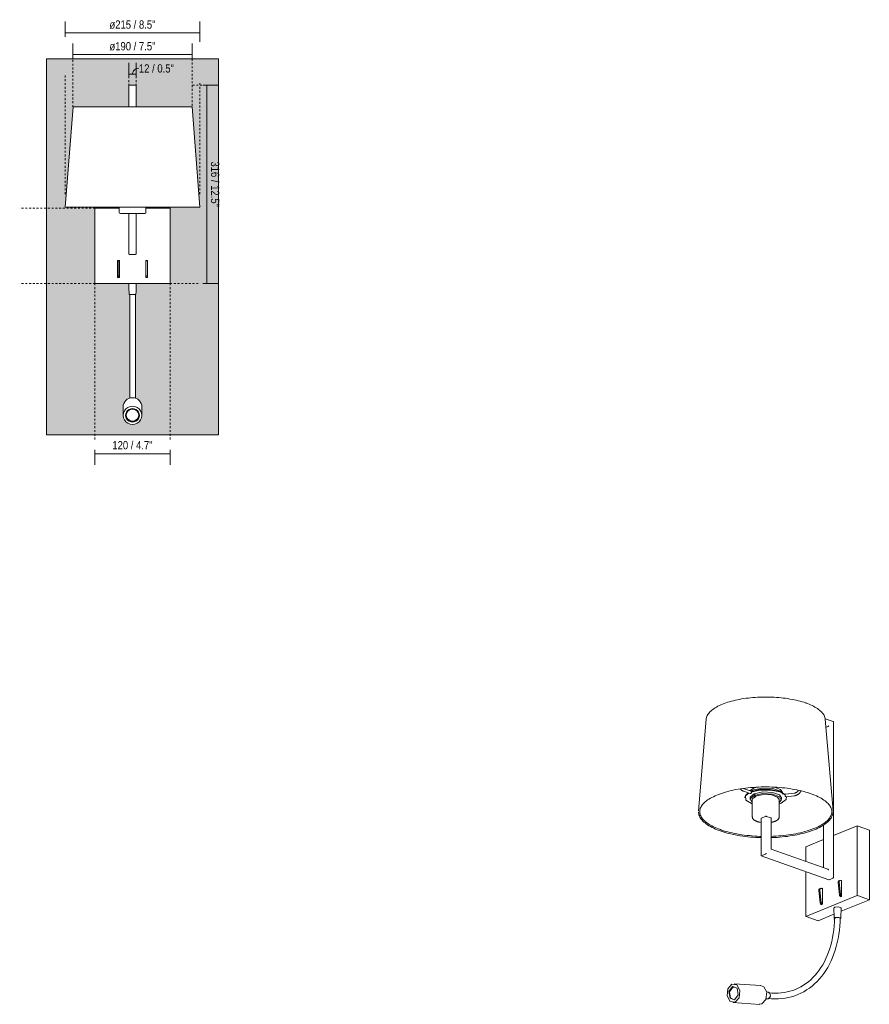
# Model space of a CAD drawing. Header units: millimetres. Extents: x -6760 to -4303, y -908 to 6739.
# Tile 1 of 3: x -6760 to -5403, y -908 to 662. Entities that reach past the tile are written whole.
import ezdxf

# ---------------------------------------------------------------- set-up
doc = ezdxf.new("R2010")
doc.units = ezdxf.units.MM
doc.linetypes.add('Dash', pattern=[6, 3, -3])
doc.layers.add('A-ANNO-DIMS', color=7, linetype='Dash', lineweight=9, true_color=0xd2d2d2)
for name, color, linetype, lineweight in [('A-ANNO-DIMS-6', 7, 'Continuous', 9), ('A-WALL', 7, 'Continuous', 9), ('E-LITE-EQPM', 7, 'Continuous', 20)]:
    doc.layers.add(name, color=color, linetype=linetype, lineweight=lineweight)
doc.styles.add('Arial Narrow', font='ARIALN.TTF', dxfattribs={"height": 13.2})
doc.dimstyles.new('FARO_-_2_2mm_Arial_Narrow_mm_Inch_Left', dxfattribs={"dimscale": 304.8, "dimtxt": 13.509289, "dimasz": 0, "dimexe": 0.059055, "dimexo": 0.0625, "dimgap": 0.009843, "dimtad": 1, "dimdec": 0, "dimzin": 0, "dimdsep": 46, "dimtxsty": 'Arial Narrow', "dimblk1": 'NONE', "dimblk2": 'NONE', "dimsah": 1, "dimcen": 0.09, "dimadec": 0, "dimazin": 0, "dimtfac": 1, "dimtdec": 4, "dimtix": 1, "dimtmove": 0, "dimatfit": 3, "dimfxl": 0.019685, "dimfxlon": 1, "dimtvp": 1, "dimtolj": 1, "dimtzin": 0, "dimarcsym": 2})
doc.dimstyles.new('FARO_-_2_2mm_Arial_Narrow_mm_Inch_Left_1', dxfattribs={"dimscale": 304.8, "dimtxt": 13.509289, "dimasz": 0, "dimexe": 0.059055, "dimexo": 0.0625, "dimgap": 0.009843, "dimtad": 1, "dimdec": 0, "dimzin": 0, "dimdsep": 46, "dimtxsty": 'Arial Narrow', "dimblk1": 'NONE', "dimblk2": 'NONE', "dimsah": 1, "dimcen": 0.09, "dimadec": 0, "dimazin": 0, "dimtfac": 1, "dimtdec": 4, "dimtix": 1, "dimtmove": 1, "dimatfit": 3, "dimfxl": 0.019685, "dimfxlon": 1, "dimtvp": 1, "dimtolj": 1, "dimtzin": 0, "dimarcsym": 2})
doc.dimstyles.new('FARO_-_2_2mm_Arial_Narrow_mm_Inch_Right', dxfattribs={"dimscale": 304.8, "dimtxt": 13.509289, "dimasz": 0, "dimexe": 0.059055, "dimexo": 0.0625, "dimgap": 0.009843, "dimtad": 1, "dimdec": 0, "dimzin": 0, "dimdsep": 46, "dimtxsty": 'Arial Narrow', "dimblk1": 'NONE', "dimblk2": 'NONE', "dimsah": 1, "dimcen": 0.09, "dimadec": 0, "dimazin": 0, "dimtfac": 1, "dimtdec": 4, "dimtix": 1, "dimtmove": 0, "dimatfit": 3, "dimfxl": 0.019685, "dimfxlon": 1, "dimtvp": 1, "dimtolj": 1, "dimtzin": 0, "dimarcsym": 2})

# ---------------------------------------------------------------- blocks, each defined once
blk = doc.blocks.new('20172-01 - 20172-01 FRAME Matt nickel_white wall lamp with LED reader-578891-Alzado_PDF')
at = {"layer": 'E-LITE-EQPM'}
for p, q in [((-6585.5, 556.9), (-6585.5, 523.2)), ((-6574.7, 558.1), (-6584.3, 558.1)), ((-6573.5, 523.2), (-6573.5, 556.9)), ((-6673.6, 523.2), (-6673.6, 523.2)), ((-6535, 523.2), (-6535.1, 523.2)), ((-6501.4, 523.2), (-6501.4, 523.2)), ((-6487.3, 523.2), (-6487.3, 523.2)), ((-6485.4, 523.2), (-6485.4, 523.2)), ((-6600.9, 361.8), (-6639.5, 361.8)), ((-6639.5, 361.8), (-6639.5, 241.8)), ((-6600.9, 363.1), (-6600.9, 355.2)), ((-6558.1, 355.2), (-6558.1, 363.1)), ((-6519.5, 361.8), (-6558.1, 361.8)), ((-6519.5, 241.8), (-6519.5, 361.8)), ((-6585.5, 353.2), (-6585.5, 289.3)), ((-6573.5, 289.3), (-6573.5, 353.2)), ((-6574.7, 288.1), (-6584.3, 288.1)), ((-6603.5, 278.5), (-6600.5, 278.5)), ((-6603.5, 251), (-6603.5, 278.5)), ((-6600.8, 278), (-6603.2, 278)), ((-6603.2, 274.2), (-6603.2, 278)), ((-6603.2, 253.7), (-6603.2, 274.2)), ((-6600.8, 278), (-6600.8, 274.2)), ((-6600.8, 274.2), (-6600.8, 253.7)), ((-6600.5, 278.5), (-6600.5, 251)), ((-6558.5, 278.5), (-6555.5, 278.5)), ((-6558.5, 251), (-6558.5, 278.5)), ((-6555.8, 278), (-6558.2, 278)), ((-6558.2, 274.2), (-6558.2, 278)), ((-6558.2, 253.7), (-6558.2, 274.2)), ((-6555.8, 278), (-6555.8, 274.2)), ((-6555.8, 274.2), (-6555.8, 253.7)), ((-6555.5, 278.5), (-6555.5, 251)), ((-6603.5, 264.5), (-6603.2, 264.5)), ((-6603.2, 251.5), (-6603.2, 253.7)), ((-6600.8, 253.7), (-6603.2, 253.7)), ((-6603.2, 251.5), (-6600.8, 251.5)), ((-6600.8, 264.5), (-6600.5, 264.5)), ((-6600.8, 253.7), (-6600.8, 251.5)), ((-6558.5, 264.5), (-6558.2, 264.5)), ((-6558.2, 251.5), (-6558.2, 253.7)), ((-6555.8, 253.7), (-6558.2, 253.7)), ((-6558.2, 251.5), (-6555.8, 251.5)), ((-6555.8, 264.5), (-6555.5, 264.5)), ((-6555.8, 253.7), (-6555.8, 251.5)), ((-6639.5, 241.8), (-6519.5, 241.8)), ((-6600.5, 251), (-6603.5, 251)), ((-6555.5, 251), (-6558.5, 251)), ((-6584.7, 223.8), (-6579.5, 223.8)), ((-6579.5, 223.8), (-6574.3, 223.8)), ((-6594.5, 44.7), (-6594.5, 31.2)), ((-6589.5, 32.8), (-6589.5, 31.6)), ((-6569.5, 31.6), (-6569.5, 32.8)), ((-6564.5, 31.2), (-6564.5, 44.7))]:
    blk.add_line(p, q, dxfattribs=at)
at = {"layer": 'E-LITE-EQPM', "flags": 128}
for points in [[(-6598.9, 353.2), (-6600.2, 353.6), (-6600.9, 354.7), (-6600.9, 355.2)], [(-6585.6, 353.2), (-6587.6, 353.2), (-6591.2, 353.2), (-6594.3, 353.2), (-6596.6, 353.2), (-6598.2, 353.2), (-6598.9, 353.2), (-6598.9, 353.2)], [(-6598.9, 353.2), (-6598.5, 353.2), (-6597.1, 353.2), (-6595, 353.2), (-6592.1, 353.2), (-6588.6, 353.2), (-6584.8, 353.2), (-6580.6, 353.2), (-6579.5, 353.2)], [(-6579.5, 353.2), (-6575.3, 353.2), (-6571.4, 353.2), (-6567.8, 353.2), (-6564.7, 353.2), (-6562.4, 353.2), (-6560.8, 353.2), (-6560.1, 353.2), (-6560.1, 353.2)], [(-6560.1, 353.2), (-6560.5, 353.2), (-6561.9, 353.2), (-6564, 353.2), (-6566.9, 353.2), (-6570.3, 353.2), (-6573.5, 353.2)], [(-6558.1, 355.2), (-6558.5, 353.9), (-6559.6, 353.2), (-6560.1, 353.2)], [(-6584.8, 223.8), (-6585.3, 236.1), (-6585.3, 241.8)], [(-6573.7, 241.8), (-6573.8, 229.5), (-6574.2, 223.8)], [(-6584, 58.6), (-6584, 59.6), (-6584, 65), (-6584, 71.2), (-6584, 78.2), (-6584, 85.9), (-6584, 94.3), (-6584, 103.4), (-6584, 113.1), (-6584, 123.4), (-6584, 134.2), (-6584, 145.5), (-6584, 157.2), (-6584, 169.2), (-6584, 181.6), (-6584, 194.2), (-6584, 207), (-6584, 219.8), (-6584, 223.8)], [(-6575, 223.8), (-6575, 210.9), (-6575, 198.1), (-6575, 185.5), (-6575, 173), (-6575, 160.9), (-6575, 149.1), (-6575, 137.6), (-6575, 126.7), (-6575, 116.2), (-6575, 106.3), (-6575, 97), (-6575, 88.4), (-6575, 80.5), (-6575, 73.3), (-6575, 66.8), (-6575, 61.2), (-6575, 58.6)]]:
    blk.add_lwpolyline(points, dxfattribs=at)
at = {"layer": 'E-LITE-EQPM'}
for centre, major_axis, start_param, end_param in [((-6579.5, 44.7), (-15, 0), 4.712389, 6.283185), ((-6579.5, 44.7), (-15, 0), 3.141593, 4.712389), ((-6579.5, 31.2), (15, 0), 1.570796, 4.712389), ((-6579.5, 31.2), (11, 0), 1.570796, 4.712389), ((-6579.5, 31.4), (10, 0), 1.570796, 4.712389), ((-6579.5, 31.2), (15, 0), 4.712389, 7.853982), ((-6579.5, 31.2), (11, 0), 4.712389, 7.853982), ((-6579.5, 31.4), (-10, 0), 1.570796, 4.712389), ((-6579.5, 31.6), (10, 0), 3.403392, 4.712389), ((-6579.5, 31.6), (-10, 0), 1.570796, 2.879793)]:
    blk.add_ellipse(centre, major_axis=major_axis, ratio=0.97437, start_param=start_param, end_param=end_param, dxfattribs=at)
for points in [[(-6584.3, 558.1), (-6584.4, 558.1), (-6584.6, 558.1), (-6584.8, 558), (-6584.9, 558), (-6585, 557.9), (-6585.1, 557.8), (-6585.3, 557.7), (-6585.3, 557.5), (-6585.4, 557.4), (-6585.5, 557.2), (-6585.5, 557), (-6585.5, 556.9)], [(-6573.5, 556.9), (-6573.5, 557), (-6573.5, 557.2), (-6573.6, 557.4), (-6573.7, 557.5), (-6573.7, 557.7), (-6573.8, 557.8), (-6574, 557.9), (-6574.1, 558), (-6574.2, 558), (-6574.4, 558.1), (-6574.6, 558.1), (-6574.7, 558.1)], [(-6584.3, 288.1), (-6584.4, 288.1), (-6584.6, 288.2), (-6584.8, 288.2), (-6584.9, 288.3), (-6585, 288.4), (-6585.1, 288.5), (-6585.3, 288.6), (-6585.3, 288.7), (-6585.4, 288.9), (-6585.5, 289.1), (-6585.5, 289.2), (-6585.5, 289.3)], [(-6573.5, 289.3), (-6573.5, 289.2), (-6573.5, 289.1), (-6573.6, 288.9), (-6573.7, 288.7), (-6573.7, 288.6), (-6573.8, 288.5), (-6574, 288.4), (-6574.1, 288.3), (-6574.2, 288.2), (-6574.4, 288.2), (-6574.6, 288.1), (-6574.7, 288.1)]]:
    blk.add_open_spline(points, degree=3, knots=[0, 0, 0, 0, 0.166667, 0.25, 0.333333, 0.416667, 0.5, 0.583333, 0.666667, 0.75, 0.833333, 1, 1, 1, 1], dxfattribs=at)
blk = doc.blocks.new('20172-01 - 20172-01 FRAME Matt nickel_white wall lamp with LED reader-578891-00 Isometrico PDF')
at = {"layer": 'E-LITE-EQPM', "color": 251, "lineweight": 9, "true_color": 0x636466}
for p, q in [((-7098.5, -453.7), (-7110.8, -599.7)), ((-6895.6, -457.4), (-6908.6, -452.7)), ((-6896.1, -599.7), (-6908.4, -453.7)), ((-6907.4, -466.5), (-6904.6, -465.4)), ((-6895.5, -706.5), (-6895.5, -457.4)), ((-7026.9, -568.4), (-7037.7, -564.6)), ((-7029.1, -567.6), (-7023, -563.6)), ((-7025.3, -562.4), (-7025.2, -562.5)), ((-7023, -563.6), (-7017.5, -561.8)), ((-7020.8, -562.1), (-7020.8, -562.2)), ((-7039.1, -568.3), (-7028.2, -572.2)), ((-7036.9, -577.9), (-7036.9, -578.9)), ((-7028.4, -578.9), (-7028.4, -581.7)), ((-7027, -568.5), (-7023, -566.3)), ((-7020.8, -573.3), (-7020.8, -578.9)), ((-6980.6, -568.6), (-6972, -573.6)), ((-6972.2, -574.4), (-6980.6, -569.6)), ((-6978.5, -581.7), (-6978.5, -578.9)), ((-6976.6, -573.3), (-6976.6, -570.5)), ((-6958, -571.6), (-6972.1, -573.2)), ((-6971.7, -577.2), (-6957.5, -575.5)), ((-7026.2, -588.2), (-7024.9, -588.6)), ((-7024.9, -581.7), (-7024.9, -609.4)), ((-6982, -609.4), (-6982, -581.7)), ((-7108, -606.1), (-7107.6, -607.2)), ((-7010.9, -611.5), (-7010.9, -671.3)), ((-7010.6, -611.2), (-7004, -608.5)), ((-6995.3, -611), (-7002.4, -608.5)), ((-6995, -660.7), (-6995, -611.3)), ((-6899.6, -607.7), (-6898.9, -606.2)), ((-6911.5, -622.6), (-6911.5, -690.3)), ((-6857.8, -623.7), (-6895.5, -639.1)), ((-6857.8, -734.7), (-6857.8, -623.7)), ((-6857.8, -623.7), (-6838.1, -630.7)), ((-6838.1, -630.7), (-6838.1, -741.7)), ((-6911.5, -645.6), (-6939.7, -657.1)), ((-6939.7, -657.1), (-6939.7, -680.3)), ((-7010.9, -671.3), (-7010.9, -671.3)), ((-7010.9, -671.4), (-6902.9, -709.7)), ((-7004, -668.6), (-7010.6, -671.3)), ((-6904.1, -692.9), (-6995, -660.6)), ((-6939.7, -696.7), (-6939.7, -768.1)), ((-6895.9, -707.1), (-6902.4, -709.8)), ((-6885.8, -734), (-6887.9, -714.2)), ((-6885.1, -710.9), (-6886.8, -711.6)), ((-6886.3, -713.5), (-6884.2, -733.3)), ((-6882.4, -711.4), (-6883.9, -710.9)), ((-6883.2, -711.1), (-6882.4, -710.8)), ((-6882.4, -710.8), (-6882.4, -736.2)), ((-6939.7, -768.1), (-6857.8, -734.7)), ((-6916.5, -746.5), (-6918.6, -726.7)), ((-6915.8, -723.4), (-6917.5, -724.1)), ((-6917, -726), (-6914.9, -745.8)), ((-6913.1, -724), (-6914.6, -723.4)), ((-6913.9, -723.7), (-6913.1, -723.3)), ((-6913.1, -723.3), (-6913.1, -748.8)), ((-6884.2, -733.3), (-6885.8, -734)), ((-6882.4, -736.2), (-6884.4, -737.1)), ((-6884.4, -737.1), (-6884.4, -736.3)), ((-6856.9, -735), (-6857.8, -734.7)), ((-6838.1, -741.7), (-6856.9, -735)), ((-6914.9, -745.8), (-6916.5, -746.5)), ((-6913.1, -748.8), (-6915.1, -749.6)), ((-6915.1, -749.6), (-6915.1, -748.8)), ((-6894.7, -754.9), (-6893.2, -753.4)), ((-6838.1, -741.7), (-6883.2, -760)), ((-6938.8, -768.4), (-6939.7, -768.1)), ((-6920, -775.1), (-6938.8, -768.4)), ((-6894.6, -764.7), (-6920, -775.1)), ((-7011.2, -878.4), (-7054, -875.7)), ((-7054.2, -880.7), (-7056, -881.1)), ((-7053.3, -881.1), (-7055.2, -881.2)), ((-6998.6, -889), (-7002.2, -888.2)), ((-7055.9, -905.6), (-7013.1, -908.4)), ((-7013.8, -908.3), (-7009.7, -907.8)), ((-6999.8, -899.5), (-6998.5, -899.3))]:
    blk.add_line(p, q, dxfattribs=at)
for points in [[(-7098.5, -453.7, 0), (-7098.3, -452.2, 0), (-7097.9, -450.7, 0), (-7097.4, -449.1, 0), (-7096.7, -447.7, 0), (-7095.8, -446.2, 0), (-7094.9, -444.7, 0), (-7093.7, -443.3, 0), (-7092.5, -441.9, 0), (-7091.1, -440.5, 0), (-7089.5, -439.2, 0), (-7087.8, -437.9, 0), (-7086, -436.6, 0), (-7084.1, -435.3, 0), (-7082, -434.1, 0), (-7079.8, -432.9, 0), (-7077.5, -431.7, 0), (-7075.1, -430.6, 0), (-7072.5, -429.6, 0), (-7069.9, -428.5, 0), (-7067.1, -427.5, 0), (-7064.3, -426.6, 0), (-7061.3, -425.7, 0), (-7058.3, -424.8, 0), (-7055.1, -424, 0), (-7051.9, -423.2, 0), (-7048.6, -422.5, 0), (-7045.3, -421.9, 0), (-7041.9, -421.2, 0), (-7038.4, -420.7, 0), (-7034.8, -420.2, 0), (-7031.2, -419.7, 0), (-7027.6, -419.3, 0), (-7023.9, -419, 0), (-7020.2, -418.7, 0), (-7016.5, -418.5, 0), (-7012.7, -418.3, 0), (-7009, -418.2, 0), (-7005.2, -418.1, 0), (-7001.4, -418.1, 0), (-6997.7, -418.2, 0), (-6993.9, -418.3, 0), (-6990.1, -418.5, 0), (-6986.4, -418.7, 0), (-6982.7, -419, 0), (-6979, -419.4, 0), (-6975.4, -419.8, 0), (-6971.8, -420.2, 0), (-6968.3, -420.7, 0), (-6964.8, -421.3, 0), (-6961.4, -421.9, 0), (-6958, -422.6, 0), (-6954.7, -423.3, 0), (-6951.5, -424, 0), (-6948.4, -424.9, 0), (-6945.4, -425.7, 0), (-6942.4, -426.6, 0), (-6939.6, -427.6, 0), (-6938.9, -427.8, 0)], [(-6908.4, -453.7, 0), (-6908.6, -452.2, 0), (-6909, -450.7, 0), (-6909.5, -449.1, 0), (-6910.2, -447.7, 0), (-6911, -446.2, 0), (-6912, -444.7, 0), (-6913.2, -443.3, 0), (-6914.4, -441.9, 0), (-6915.8, -440.5, 0), (-6917.4, -439.2, 0), (-6919.1, -437.9, 0), (-6920.9, -436.6, 0), (-6922.8, -435.3, 0), (-6924.9, -434.1, 0), (-6927.1, -432.9, 0), (-6929.4, -431.7, 0), (-6931.8, -430.6, 0), (-6934.4, -429.6, 0), (-6937, -428.5, 0), (-6938.9, -427.8, 0)], [(-6904.6, -465.4, 0), (-6904.4, -465.3, 0), (-6904.1, -465.1, 0), (-6903.8, -464.9, 0), (-6903.5, -464.7, 0), (-6903.2, -464.5, 0), (-6902.9, -464.3, 0)], [(-6895.9, -457.9, 0), (-6895.7, -457.7, 0), (-6895.6, -457.5, 0), (-6895.5, -457.4, 0), (-6895.6, -457.4, 0), (-6895.6, -457.4, 0)], [(-7075.7, -629.7, 0), (-7078.7, -628.6, 0), (-7081.7, -627.4, 0), (-7084.4, -626.2, 0), (-7087.1, -625, 0), (-7089.6, -623.7, 0), (-7092, -622.4, 0), (-7094.2, -621, 0), (-7096.3, -619.6, 0), (-7098.2, -618.2, 0), (-7100, -616.8, 0), (-7101.6, -615.3, 0), (-7103, -613.9, 0), (-7104.3, -612.4, 0), (-7105.5, -610.9, 0), (-7106.4, -609.4, 0), (-7107.2, -607.9, 0), (-7107.9, -606.4, 0), (-7108.4, -604.8, 0), (-7108.7, -603.3, 0), (-7108.8, -601.8, 0), (-7108.8, -600.3, 0), (-7108.7, -598.8, 0), (-7108.4, -597.3, 0), (-7107.9, -595.7, 0), (-7107.2, -594.2, 0), (-7106.4, -592.7, 0), (-7105.5, -591.2, 0), (-7104.3, -589.7, 0), (-7103, -588.2, 0), (-7101.6, -586.7, 0), (-7100, -585.3, 0), (-7098.2, -583.9, 0), (-7096.3, -582.4, 0), (-7094.2, -581.1, 0), (-7091.9, -579.7, 0), (-7089.6, -578.4, 0), (-7087.1, -577.1, 0), (-7084.4, -575.9, 0), (-7081.6, -574.7, 0), (-7078.7, -573.5, 0), (-7075.7, -572.4, 0), (-7072.6, -571.3, 0), (-7069.3, -570.3, 0), (-7065.9, -569.3, 0), (-7062.5, -568.4, 0), (-7058.9, -567.5, 0), (-7055.2, -566.7, 0), (-7051.5, -565.9, 0), (-7047.7, -565.2, 0), (-7043.8, -564.6, 0), (-7039.9, -564, 0), (-7035.9, -563.5, 0), (-7031.8, -563, 0), (-7027.7, -562.6, 0), (-7023.5, -562.3, 0), (-7019.4, -562, 0), (-7015.2, -561.8, 0), (-7010.9, -561.6, 0), (-7006.7, -561.6, 0), (-7002.5, -561.5, 0), (-6998.2, -561.6, 0), (-6994, -561.7, 0), (-6989.8, -561.9, 0), (-6985.6, -562.1, 0), (-6981.4, -562.4, 0), (-6977.3, -562.8, 0), (-6973.2, -563.2, 0), (-6969.2, -563.7, 0), (-6965.2, -564.3, 0), (-6961.3, -564.9, 0), (-6957.4, -565.5, 0), (-6953.6, -566.3, 0), (-6949.9, -567.1, 0), (-6946.3, -567.9, 0), (-6942.8, -568.8, 0), (-6939.4, -569.7, 0), (-6936.1, -570.7, 0), (-6932.9, -571.8, 0), (-6931.2, -572.4, 0)], [(-7039.1, -568.3, 0), (-7039.4, -568.2, 0), (-7039.8, -568, 0), (-7040.2, -567.9, 0), (-7040.5, -567.7, 0), (-7040.9, -567.5, 0), (-7041.2, -567.2, 0), (-7041.6, -567, 0), (-7041.9, -566.8, 0), (-7042.2, -566.5, 0), (-7042.5, -566.2, 0), (-7042.9, -565.9, 0), (-7043.2, -565.6, 0), (-7043.5, -565.3, 0), (-7043.8, -565, 0), (-7044, -564.7, 0)], [(-7037.7, -564.6, 0), (-7037.9, -564.5, 0), (-7038.1, -564.4, 0), (-7038.4, -564.3, 0), (-7038.6, -564.2, 0), (-7038.8, -564, 0), (-7039, -563.9, 0), (-7039.1, -563.9, 0)], [(-7023, -566.3, 0), (-7008.5, -563.3, 0), (-6992.1, -564, 0), (-6980, -568.4, 0), (-6978.7, -569.4, 0)], [(-6989.4, -561.8, 0), (-6980, -565.6, 0), (-6976.6, -570.4, 0)], [(-7036.8, -578.4, 0), (-7036, -575.1, 0), (-7031.4, -571, 0)], [(-7030.5, -571.4, 0), (-7036, -576, 0), (-7035.4, -582.6, 0), (-7026.2, -588.2, 0)], [(-7021.7, -572.4, 0), (-7028.2, -577.7, 0), (-7028.4, -579.2, 0)], [(-7026.2, -569.7, 0), (-7026.2, -570.2, 0), (-7026.4, -570.7, 0), (-7026.6, -571.2, 0), (-7026.9, -571.6, 0), (-7027.2, -571.9, 0), (-7027.6, -572.1, 0), (-7027.9, -572.2, 0), (-7028.2, -572.2, 0)], [(-7021.7, -575.2, 0), (-7028.2, -580.5, 0), (-7025.2, -586.3, 0), (-7024.9, -586.5, 0)], [(-7026.9, -568.4, 0), (-7026.9, -568.4, 0), (-7026.6, -568.6, 0), (-7026.5, -568.7, 0)], [(-7026.7, -568.8, 0), (-7013.2, -565.8, 0), (-6995.9, -565.5, 0), (-6980.6, -568.6, 0)], [(-6980.6, -569.6, 0), (-6995.9, -566.5, 0), (-7013.2, -566.7, 0), (-7026.5, -569.7, 0)], [(-7024.9, -581.9, 0), (-7024.7, -580.7, 0), (-7019.1, -576.1, 0)], [(-6978.5, -579, 0), (-6981.6, -574.3, 0), (-6992.9, -570.3, 0), (-7008.2, -569.6, 0), (-7021.7, -572.4, 0)], [(-6981.9, -586.3, 0), (-6978.7, -582.8, 0), (-6981.6, -577.1, 0), (-6992.9, -573.1, 0), (-7008.2, -572.3, 0), (-7021.7, -575.2, 0)], [(-7019.1, -576.1, 0), (-7007.5, -573.6, 0), (-6994.4, -574.3, 0), (-6984.7, -577.7, 0), (-6982, -581.7, 0)], [(-6931.2, -572.4, 0), (-6928.1, -573.5, 0), (-6925.2, -574.7, 0), (-6922.5, -575.9, 0), (-6919.8, -577.1, 0), (-6917.3, -578.4, 0), (-6914.9, -579.7, 0), (-6912.7, -581.1, 0), (-6910.6, -582.5, 0), (-6908.7, -583.9, 0), (-6906.9, -585.3, 0), (-6905.3, -586.8, 0), (-6903.8, -588.2, 0), (-6902.6, -589.7, 0), (-6901.4, -591.2, 0), (-6900.5, -592.7, 0), (-6899.6, -594.2, 0), (-6899, -595.8, 0), (-6898.5, -597.3, 0), (-6898.2, -598.8, 0), (-6898.1, -600.3, 0), (-6898.1, -601.8, 0), (-6898.2, -603.3, 0), (-6898.5, -604.8, 0), (-6899, -606.4, 0), (-6899.7, -607.9, 0), (-6900.5, -609.4, 0), (-6901.4, -610.9, 0), (-6902.6, -612.4, 0), (-6903.9, -613.9, 0), (-6905.3, -615.4, 0), (-6906.9, -616.8, 0), (-6908.7, -618.2, 0), (-6910.6, -619.7, 0), (-6912.7, -621, 0), (-6914.9, -622.4, 0), (-6917.3, -623.7, 0), (-6919.8, -625, 0), (-6922.5, -626.2, 0), (-6925.3, -627.4, 0), (-6928.2, -628.6, 0), (-6931.2, -629.7, 0), (-6934.3, -630.8, 0), (-6937.6, -631.8, 0), (-6941, -632.8, 0), (-6944.4, -633.7, 0), (-6948, -634.6, 0), (-6951.6, -635.4, 0), (-6955.4, -636.2, 0), (-6959.2, -636.9, 0), (-6963.1, -637.5, 0), (-6967, -638.1, 0), (-6971, -638.6, 0), (-6975.1, -639.1, 0), (-6979.2, -639.5, 0), (-6983.3, -639.8, 0), (-6987.5, -640.1, 0), (-6991.7, -640.3, 0), (-6995, -640.4, 0)], [(-6982, -588.6, 0), (-6979, -587.6, 0), (-6970.9, -581.7, 0), (-6970.4, -577, 0)], [(-6971.7, -577.2, 0), (-6971.8, -577.2, 0), (-6971.9, -577, 0), (-6972.1, -576.8, 0), (-6972.2, -576.4, 0), (-6972.3, -576, 0), (-6972.4, -575.5, 0), (-6972.5, -575, 0), (-6972.5, -574.5, 0)], [(-6972.3, -573.4, 0), (-6972.2, -573.2, 0), (-6972.1, -573.2, 0)], [(-6951.1, -566.8, 0), (-6951.2, -566.9, 0), (-6951.4, -567.2, 0), (-6951.5, -567.5, 0), (-6951.7, -567.8, 0), (-6951.9, -568, 0), (-6952.1, -568.3, 0), (-6952.3, -568.5, 0), (-6952.5, -568.8, 0), (-6952.7, -569, 0), (-6953, -569.2, 0), (-6953.2, -569.4, 0), (-6953.5, -569.6, 0), (-6953.7, -569.8, 0), (-6954, -570, 0), (-6954.3, -570.2, 0), (-6954.5, -570.4, 0), (-6954.8, -570.6, 0), (-6955.1, -570.7, 0), (-6955.4, -570.8, 0), (-6955.7, -571, 0), (-6956, -571.1, 0), (-6956.3, -571.2, 0), (-6956.6, -571.3, 0), (-6956.9, -571.4, 0), (-6957.2, -571.4, 0), (-6957.5, -571.5, 0), (-6957.8, -571.5, 0), (-6958, -571.6, 0)], [(-6957.5, -575.5, 0), (-6957, -575.5, 0), (-6956.6, -575.4, 0), (-6956.1, -575.3, 0), (-6955.7, -575.2, 0), (-6955.2, -575.1, 0), (-6954.8, -574.9, 0), (-6954.4, -574.7, 0), (-6953.9, -574.6, 0), (-6953.5, -574.4, 0), (-6953.1, -574.2, 0), (-6952.7, -573.9, 0), (-6952.3, -573.7, 0), (-6951.9, -573.5, 0), (-6951.5, -573.2, 0), (-6951.1, -572.9, 0), (-6950.8, -572.6, 0), (-6950.4, -572.3, 0), (-6950.1, -572, 0), (-6949.7, -571.7, 0), (-6949.4, -571.3, 0), (-6949.1, -571, 0), (-6948.8, -570.6, 0), (-6948.5, -570.2, 0), (-6948.3, -569.8, 0), (-6948, -569.5, 0), (-6947.8, -569.1, 0), (-6947.6, -568.6, 0), (-6947.4, -568.2, 0), (-6947.2, -567.8, 0), (-6947.1, -567.7, 0)], [(-7110.9, -601.1, 0), (-7110.8, -602.8, 0), (-7110.5, -604.5, 0), (-7110, -606.3, 0), (-7109.4, -607.9, 0), (-7108.6, -609.6, 0), (-7107.6, -611.3, 0), (-7106.5, -612.9, 0), (-7105.2, -614.5, 0), (-7103.7, -616.1, 0), (-7102.1, -617.6, 0), (-7100.3, -619.1, 0), (-7098.4, -620.6, 0), (-7096.3, -622.1, 0), (-7094.1, -623.5, 0), (-7091.7, -624.8, 0), (-7089.2, -626.2, 0), (-7086.5, -627.5, 0), (-7083.8, -628.7, 0), (-7080.9, -629.9, 0), (-7077.8, -631.1, 0), (-7076.4, -631.6, 0)], [(-7024.9, -609.4, 0), (-7024.8, -609.9, 0), (-7024.8, -610.4, 0), (-7024.6, -610.9, 0), (-7024.5, -611.3, 0), (-7024.2, -611.8, 0), (-7024, -612.2, 0), (-7023.7, -612.6, 0), (-7023.4, -613, 0), (-7023, -613.4, 0), (-7022.7, -613.8, 0), (-7022.3, -614.1, 0), (-7021.8, -614.4, 0), (-7021.4, -614.7, 0), (-7020.9, -615, 0), (-7020.4, -615.3, 0), (-7019.9, -615.6, 0), (-7019.4, -615.8, 0), (-7018.8, -616.1, 0), (-7018.3, -616.3, 0), (-7017.7, -616.6, 0), (-7017.1, -616.8, 0), (-7016.4, -617, 0), (-7015.8, -617.2, 0), (-7015.1, -617.4, 0), (-7014.4, -617.6, 0), (-7013.7, -617.7, 0), (-7013, -617.9, 0), (-7012.3, -618, 0), (-7011.5, -618.1, 0), (-7010.9, -618.2, 0)], [(-7010.9, -611.5, 0), (-7010.9, -611.4, 0), (-7010.8, -611.3, 0), (-7010.6, -611.2, 0)], [(-7004, -608.5, 0), (-7003.8, -608.4, 0), (-7003.5, -608.4, 0), (-7003.2, -608.4, 0), (-7002.9, -608.4, 0), (-7002.6, -608.4, 0), (-7002.4, -608.5, 0)], [(-6995.3, -611, 0), (-6995.1, -611.1, 0), (-6995, -611.2, 0), (-6995, -611.3, 0), (-6995, -611.3, 0)], [(-6896, -601.1, 0), (-6896.1, -602.8, 0), (-6896.4, -604.5, 0), (-6896.9, -606.3, 0), (-6897.5, -607.9, 0), (-6898.3, -609.6, 0), (-6899.3, -611.3, 0), (-6900.4, -612.9, 0), (-6901.7, -614.5, 0), (-6903.2, -616.1, 0), (-6904.8, -617.6, 0), (-6906.6, -619.1, 0), (-6908.5, -620.6, 0), (-6910.6, -622.1, 0), (-6912.8, -623.5, 0), (-6915.2, -624.8, 0), (-6917.7, -626.2, 0), (-6920.3, -627.5, 0), (-6923.1, -628.7, 0), (-6926, -629.9, 0), (-6929, -631.1, 0), (-6932.2, -632.2, 0), (-6935.4, -633.3, 0), (-6938.8, -634.3, 0), (-6942.3, -635.2, 0), (-6945.8, -636.1, 0), (-6949.5, -637, 0), (-6953.2, -637.8, 0), (-6957, -638.5, 0), (-6960.9, -639.2, 0), (-6964.8, -639.8, 0), (-6968.9, -640.4, 0), (-6972.9, -640.9, 0), (-6977.1, -641.3, 0), (-6981.2, -641.7, 0), (-6985.4, -642, 0), (-6989.6, -642.2, 0), (-6993.9, -642.4, 0), (-6995, -642.4, 0)], [(-6982, -609.4, 0), (-6982, -609.9, 0), (-6982.1, -610.4, 0), (-6982.3, -610.9, 0), (-6982.4, -611.3, 0), (-6982.6, -611.8, 0), (-6982.9, -612.2, 0), (-6983.2, -612.6, 0), (-6983.5, -613, 0), (-6983.8, -613.4, 0), (-6984.2, -613.8, 0), (-6984.6, -614.1, 0), (-6985, -614.4, 0), (-6985.5, -614.7, 0), (-6986, -615, 0), (-6986.4, -615.3, 0), (-6987, -615.6, 0), (-6987.5, -615.8, 0), (-6988, -616.1, 0), (-6988.5, -616.3, 0)], [(-6995, -618.1, 0), (-6994.3, -617.9, 0), (-6993.6, -617.8, 0), (-6992.9, -617.6, 0), (-6992.2, -617.5, 0), (-6991.5, -617.3, 0), (-6990.8, -617.1, 0), (-6990.2, -616.9, 0), (-6989.6, -616.7, 0), (-6988.9, -616.5, 0), (-6988.5, -616.3, 0)], [(-7010.9, -642.5, 0), (-7015.2, -642.3, 0), (-7019.4, -642.1, 0), (-7023.7, -641.8, 0), (-7027.8, -641.5, 0), (-7032, -641.1, 0), (-7036.1, -640.6, 0), (-7040.1, -640.1, 0), (-7044.1, -639.5, 0), (-7048, -638.9, 0), (-7051.9, -638.1, 0), (-7055.6, -637.4, 0), (-7059.3, -636.6, 0), (-7062.9, -635.7, 0), (-7066.4, -634.7, 0), (-7069.8, -633.8, 0), (-7073.1, -632.7, 0), (-7076.3, -631.6, 0), (-7076.4, -631.6, 0)], [(-7010.9, -640.5, 0), (-7012.9, -640.4, 0), (-7017.1, -640.2, 0), (-7021.3, -640, 0), (-7025.5, -639.7, 0), (-7029.6, -639.3, 0), (-7033.7, -638.9, 0), (-7037.7, -638.4, 0), (-7041.7, -637.8, 0), (-7045.6, -637.2, 0), (-7049.5, -636.6, 0), (-7053.3, -635.8, 0), (-7057, -635, 0), (-7060.6, -634.2, 0), (-7064.1, -633.3, 0), (-7067.5, -632.4, 0), (-7070.8, -631.4, 0), (-7074, -630.3, 0), (-7075.7, -629.7, 0)], [(-7010.6, -671.3, 0), (-7010.8, -671.4, 0), (-7010.9, -671.4, 0)], [(-7002.4, -667.5, 0), (-7002.6, -667.7, 0), (-7002.9, -668, 0), (-7003.2, -668.2, 0), (-7003.5, -668.4, 0), (-7003.8, -668.5, 0), (-7004, -668.6, 0)], [(-6995, -660.7, 0), (-6995, -660.7, 0), (-6995, -660.8, 0), (-6995.1, -660.9, 0), (-6995.3, -661.1, 0)], [(-6904.1, -692.9, 0), (-6904.1, -692.9, 0), (-6903.8, -693.1, 0), (-6903.5, -693.3, 0), (-6903.2, -693.6, 0), (-6902.9, -694, 0)], [(-6895.9, -705.3, 0), (-6895.7, -705.7, 0), (-6895.6, -706.1, 0), (-6895.5, -706.4, 0), (-6895.6, -706.7, 0), (-6895.7, -707, 0), (-6895.9, -707.1, 0)], [(-6902.4, -709.8, 0), (-6902.7, -709.8, 0), (-6902.9, -709.7, 0)], [(-6887.9, -714.2, 0), (-6887.9, -713.4, 0), (-6887.8, -712.8, 0), (-6887.5, -712.2, 0), (-6887.1, -711.8, 0), (-6886.7, -711.5, 0)], [(-6883.9, -710.9, 0), (-6884.5, -710.8, 0), (-6885, -710.8, 0), (-6885.5, -711.1, 0), (-6885.9, -711.5, 0), (-6886.2, -712.1, 0), (-6886.3, -712.8, 0), (-6886.3, -713.5, 0)], [(-6918.6, -726.7, 0), (-6918.6, -726, 0), (-6918.5, -725.3, 0), (-6918.2, -724.7, 0), (-6917.8, -724.3, 0), (-6917.4, -724, 0)], [(-6914.6, -723.4, 0), (-6915.2, -723.3, 0), (-6915.7, -723.4, 0), (-6916.2, -723.6, 0), (-6916.6, -724.1, 0), (-6916.9, -724.6, 0), (-6917, -725.3, 0), (-6917, -726, 0)], [(-6883.7, -736.7, 0), (-6884.2, -736.4, 0), (-6884.8, -736, 0), (-6885.2, -735.4, 0), (-6885.6, -734.7, 0), (-6885.8, -734, 0)], [(-6884.2, -733.3, 0), (-6883.9, -734, 0), (-6883.6, -734.7, 0), (-6883.1, -735.3, 0), (-6882.6, -735.8, 0), (-6882.4, -735.9, 0)], [(-6914.4, -749.3, 0), (-6914.9, -749, 0), (-6915.5, -748.5, 0), (-6915.9, -747.9, 0), (-6916.3, -747.2, 0), (-6916.5, -746.5, 0)], [(-6914.9, -745.8, 0), (-6914.6, -746.6, 0), (-6914.3, -747.2, 0), (-6913.8, -747.8, 0), (-6913.3, -748.3, 0), (-6913.1, -748.4, 0)], [(-6893.2, -753.4, 0), (-6887.6, -752.7, 0), (-6883.4, -754.2, 0), (-6883.1, -755, 0)], [(-6894.7, -754.9, 0), (-6894.3, -770, 0), (-6894.2, -771.6, 0)], [(-6892.8, -770.1, 0), (-6887.7, -769.6, 0), (-6883.9, -770.9, 0), (-6884.5, -772.5, 0)], [(-6883.1, -754.9, 0), (-6883.5, -770, 0), (-6883.6, -771.6, 0)], [(-6999.7, -898.8, 0), (-6994.2, -899.4, 0), (-6988.7, -899.6, 0), (-6983.3, -899.5, 0), (-6977.9, -899.1, 0), (-6972.6, -898.4, 0), (-6967.4, -897.4, 0), (-6962.2, -896.2, 0), (-6957.2, -894.6, 0), (-6952.3, -892.7, 0), (-6947.5, -890.6, 0), (-6942.8, -888.2, 0), (-6938.2, -885.4, 0), (-6933.8, -882.5, 0), (-6929.6, -879.2, 0), (-6925.5, -875.7, 0), (-6921.6, -871.9, 0), (-6917.8, -867.9, 0), (-6914.2, -863.6, 0), (-6910.8, -859.1, 0), (-6907.6, -854.4, 0), (-6904.6, -849.5, 0), (-6901.8, -844.4, 0), (-6899.2, -839, 0), (-6896.8, -833.5, 0), (-6894.6, -827.8, 0), (-6892.6, -821.9, 0), (-6890.8, -815.9, 0), (-6889.2, -809.7, 0), (-6887.9, -803.4, 0), (-6886.8, -796.9, 0), (-6885.9, -790.3, 0), (-6885.2, -783.6, 0), (-6884.7, -776.8, 0), (-6884.5, -771.5, 0)], [(-6998.9, -889.9, 0), (-6993.8, -890.4, 0), (-6988.8, -890.6, 0), (-6983.9, -890.5, 0), (-6979, -890.2, 0), (-6974.2, -889.6, 0), (-6969.5, -888.7, 0), (-6964.9, -887.6, 0), (-6960.3, -886.2, 0), (-6955.9, -884.5, 0), (-6951.6, -882.6, 0), (-6947.4, -880.4, 0), (-6943.3, -878, 0), (-6939.3, -875.3, 0), (-6935.4, -872.4, 0), (-6931.7, -869.2, 0), (-6928.1, -865.8, 0), (-6924.7, -862.1, 0), (-6921.4, -858.2, 0), (-6918.3, -854.1, 0), (-6915.3, -849.8, 0), (-6912.5, -845.2, 0), (-6909.9, -840.5, 0), (-6907.5, -835.5, 0), (-6905.2, -830.3, 0), (-6903.1, -825, 0), (-6901.3, -819.5, 0), (-6899.6, -813.8, 0), (-6898.1, -808, 0), (-6896.8, -802, 0), (-6895.7, -795.8, 0), (-6894.8, -789.6, 0), (-6894.2, -783.2, 0), (-6893.7, -776.7, 0), (-6893.5, -771.5, 0)], [(-6893.6, -772.4, 0), (-6894, -772.1, 0), (-6892.8, -770.1, 0)], [(-6893.5, -771.5, 0), (-6893.5, -771.4, 0), (-6893.3, -771, 0), (-6892.9, -770.6, 0), (-6892.3, -770.3, 0)], [(-6892.3, -770.3, 0), (-6891.5, -770.1, 0), (-6890.6, -769.9, 0), (-6889.6, -769.8, 0), (-6888.6, -769.8, 0), (-6887.6, -769.9, 0), (-6886.7, -770, 0), (-6885.9, -770.3, 0)], [(-6885.9, -770.3, 0), (-6885.2, -770.5, 0), (-6884.8, -770.9, 0), (-6884.5, -771.3, 0), (-6884.5, -771.6, 0)], [(-7052.5, -905.1, 0), (-7060.4, -903.8, 0), (-7065.2, -894.9, 0), (-7063.9, -883.5, 0), (-7057.4, -876.3, 0)], [(-7057.4, -876.3, 0), (-7049.4, -877.5, 0), (-7044.7, -886.5, 0), (-7045.9, -897.9, 0), (-7052.5, -905.1, 0)], [(-7009.7, -907.8, 0), (-7003.2, -900.6, 0), (-7001.9, -889.2, 0), (-7006.7, -880.3, 0), (-7011.6, -878.4, 0)], [(-7053.1, -901.3, 0), (-7060.5, -898.6, 0), (-7062.3, -888, 0), (-7056.7, -880.1, 0)], [(-7056, -881.1, 0), (-7061.1, -888.3, 0), (-7059.5, -897.9, 0), (-7056.3, -900.4, 0)], [(-7056.7, -880.1, 0), (-7049.3, -882.7, 0), (-7047.5, -893.3, 0), (-7053.1, -901.3, 0)], [(-6998.5, -899.3, 0), (-6995.8, -895.5, 0), (-6996.7, -890.4, 0), (-6998.9, -888.9, 0)], [(-7002.9, -899.8, 0), (-7000.8, -899.6, 0), (-6999.2, -899.5, 0)]]:
    blk.add_polyline3d(points, dxfattribs=at)
blk = doc.blocks.new('DIMBLOCK1-Alzado_PDF')
at = {"layer": 'A-ANNO-DIMS-6', "color": 251, "true_color": 0x5b5b5b, "transparency": 16777216}
for p, q in [((-6686.9, 635.3), (-6686.9, 659.3)), ((-6472.1, 627), (-6472.1, 659.3)), ((-6686.9, 641.3), (-6472.1, 641.3)), ((-6686.9, 641.3), (-6686.9, 635.3)), ((-6472.1, 641.3), (-6472.1, 627))]:
    blk.add_line(p, q, dxfattribs=at)
at = {"layer": 'A-ANNO-DIMS-6', "color": 0, "transparency": 16777216, "insert": (-6616.3, 661.3), "char_height": 13.2, "width": 88.261, "attachment_point": 1, "line_spacing_factor": 0.974696, "style": 'Arial Narrow'}
blk.add_mtext('ø215 / 8.5"', dxfattribs=at)
blk = doc.blocks.new('_None')
blk = doc.blocks.new('DIMBLOCK2-Alzado_PDF')
at = {"layer": 'A-ANNO-DIMS-6', "color": 251, "true_color": 0x5b5b5b, "transparency": 16777216}
for p, q in [((-6461.1, 558.1), (-6467.1, 558.1)), ((-6461.3, 558.1), (-6443.1, 558.1)), ((-6461.1, 558.1), (-6461.1, 241.8)), ((-6467.1, 241.8), (-6443.1, 241.8)), ((-6461.1, 241.8), (-6467.1, 241.8))]:
    blk.add_line(p, q, dxfattribs=at)
at = {"layer": 'A-ANNO-DIMS-6', "color": 0, "transparency": 16777216, "insert": (-6441, 436.3), "char_height": 13.2, "width": 87.231, "attachment_point": 1, "rotation": 270, "line_spacing_factor": 0.974696, "style": 'Arial Narrow'}
blk.add_mtext('316 / 12.5"', dxfattribs=at)
blk = doc.blocks.new('DIMBLOCK3-Alzado_PDF')
at = {"layer": 'A-ANNO-DIMS-6', "color": 251, "true_color": 0x5b5b5b, "transparency": 16777216}
for p, q in [((-6674.6, 600.7), (-6674.6, 624.7)), ((-6484.4, 600.7), (-6484.4, 624.7)), ((-6674.6, 606.7), (-6484.4, 606.7)), ((-6674.6, 606.7), (-6674.6, 600.7)), ((-6484.4, 606.7), (-6484.4, 600.7))]:
    blk.add_line(p, q, dxfattribs=at)
at = {"layer": 'A-ANNO-DIMS-6', "color": 0, "transparency": 16777216, "insert": (-6616.3, 626.7), "char_height": 13.2, "width": 88.261, "attachment_point": 1, "line_spacing_factor": 0.974696, "style": 'Arial Narrow'}
blk.add_mtext('ø190 / 7.5"', dxfattribs=at)
blk = doc.blocks.new('DIMBLOCK4-Alzado_PDF')
at = {"layer": 'A-ANNO-DIMS-6', "color": 251, "true_color": 0x5b5b5b, "transparency": 16777216}
for p, q in [((-6639.5, -23.9), (-6639.5, -47.9)), ((-6639.5, -29.9), (-6639.5, -23.9)), ((-6639.5, -29.9), (-6519.5, -29.9)), ((-6519.5, -23.9), (-6519.5, -47.9)), ((-6519.5, -29.9), (-6519.5, -23.9))]:
    blk.add_line(p, q, dxfattribs=at)
at = {"layer": 'A-ANNO-DIMS-6', "color": 0, "transparency": 16777216, "insert": (-6611.7, -9.8), "char_height": 13.2, "width": 77.196, "attachment_point": 1, "line_spacing_factor": 0.974696, "style": 'Arial Narrow'}
blk.add_mtext('120 / 4.7"', dxfattribs=at)
blk = doc.blocks.new('DIMBLOCK5-Alzado_PDF')
at = {"layer": 'A-ANNO-DIMS-6', "color": 251, "true_color": 0x5b5b5b, "transparency": 16777216}
for p, q in [((-6585.5, 569.5), (-6585.5, 593.5)), ((-6573.5, 569.5), (-6573.5, 593.5)), ((-6585.5, 575.5), (-6573.5, 575.5)), ((-6585.5, 575.5), (-6585.5, 569.5)), ((-6573.5, 575.5), (-6573.5, 569.5))]:
    blk.add_line(p, q, dxfattribs=at)
blk.add_ellipse((-6569.3, 575.5), major_axis=(10.2, 0), ratio=0.926468, start_param=1.570796, end_param=3.141593, dxfattribs=at)
at = {"layer": 'A-ANNO-DIMS-6', "color": 0, "transparency": 16777216, "insert": (-6569.3, 591.3), "char_height": 13.2, "width": 67.16, "attachment_point": 1, "line_spacing_factor": 0.974696, "style": 'Arial Narrow'}
blk.add_mtext('12 / 0.5"', dxfattribs=at)

msp = doc.modelspace()

# ---------------------------------------------------------------- hatches: boundary and pattern name
at = {"layer": 'A-WALL', "true_color": 0xf7f7f7}
h = msp.add_hatch(color=7, dxfattribs=at)
h.paths.add_polyline_path([(-6717, 0), (-6442, 0), (-6442, 600), (-6717, 600), (-6717, 143)])
h.paths.add_polyline_path([(-6579.5, 16.6), (-6582.4, 16.9), (-6585.2, 17.7), (-6587.8, 19), (-6590.1, 20.9), (-6592, 23.1), (-6593.4, 25.8), (-6594.2, 28.4), (-6594.5, 31.2), (-6594.5, 44.7), (-6594.2, 47.5), (-6593.4, 50.3), (-6592, 52.8), (-6590.1, 55), (-6587.8, 56.8), (-6585.2, 58.2), (-6584, 58.6), (-6584, 223.8), (-6584.7, 223.8), (-6585.3, 232.8), (-6585.3, 237.9), (-6585.2, 241.8), (-6639.5, 241.8), (-6639.5, 361.8), (-6600.9, 361.8), (-6600.9, 363.1), (-6687, 363.1), (-6674.5, 523.2), (-6585.5, 523.2), (-6585.5, 557.3), (-6585.3, 557.5), (-6585.1, 557.8), (-6584.9, 558), (-6584.6, 558.1), (-6584.3, 558.1), (-6574.4, 558.1), (-6574.1, 558), (-6573.8, 557.8), (-6573.7, 557.5), (-6573.5, 557.3), (-6573.5, 556.9), (-6573.5, 523.2), (-6484.5, 523.2), (-6472, 363.1), (-6558.1, 363.1), (-6558.1, 361.8), (-6519.5, 361.8), (-6519.5, 241.8), (-6573.8, 241.8), (-6573.7, 237.8), (-6573.7, 232.8), (-6574.3, 223.8), (-6575, 223.8), (-6575, 58.6), (-6573.8, 58.2), (-6571.2, 56.8), (-6568.7, 54.8), (-6567, 52.8), (-6565.6, 50.3), (-6564.8, 47.5), (-6564.5, 44.7), (-6564.5, 31.2), (-6564.8, 28.3), (-6565.6, 25.6), (-6567, 23.1), (-6568.9, 20.9), (-6571.2, 19), (-6574, 17.6), (-6576.6, 16.9)])

# ---------------------------------------------------------------- linework, layer by layer
at = {"layer": 'A-ANNO-DIMS'}
for p, q in [((-6674.6, 523.2), (-6674.6, 600)), ((-6484.4, 525), (-6484.4, 600)), ((-6686.9, 384.3), (-6686.9, 574.3)), ((-6585.5, 556.9), (-6585.5, 570.3)), ((-6573.5, 556.9), (-6573.5, 570.3)), ((-6456.6, 558.1), (-6484.4, 558.1)), ((-6472.1, 384.3), (-6472.1, 564.3)), ((-6639.5, 361.8), (-6759.6, 361.8)), ((-6639.5, 241.8), (-6759.6, 241.8)), ((-6639.5, 241.8), (-6639.5, -8.2)), ((-6519.5, 241.8), (-6472.1, 241.8)), ((-6519.5, 241.8), (-6519.5, -8.2))]:
    msp.add_line(p, q, dxfattribs=at)
at = {"layer": 'A-WALL', "color": 253, "true_color": 0xaaaaaa}
for p, q in [((-6442, 600), (-6717, 600)), ((-6717, 600), (-6717, 0)), ((-6442, 0), (-6442, 600)), ((-6717, 0), (-6442, 0))]:
    msp.add_line(p, q, dxfattribs=at)
at = {"layer": 'E-LITE-EQPM'}
for p, q in [((-6674.5, 523.2), (-6687, 363.1)), ((-6484.5, 523.2), (-6674.5, 523.2)), ((-6472, 363.1), (-6484.5, 523.2)), ((-6687, 363.1), (-6472, 363.1))]:
    msp.add_line(p, q, dxfattribs=at)

# ---------------------------------------------------------------- block references
msp.add_blockref('20172-01 - 20172-01 FRAME Matt nickel_white wall lamp with LED reader-578891-Alzado_PDF', (0, 0), dxfattribs=at)
at = {"layer": 'E-LITE-EQPM', "color": 8, "lineweight": 9, "true_color": 0x808080}
msp.add_blockref('20172-01 - 20172-01 FRAME Matt nickel_white wall lamp with LED reader-578891-00 Isometrico PDF', (1434.7, 0), dxfattribs=at)

# ---------------------------------------------------------------- dimensions: what is measured, and where the dimension line sits
at = {"layer": 'A-ANNO-DIMS', "color": 251, "linetype": 'Continuous', "true_color": 0x5b5b5b}
for base, p1, p2, override, picture, middle in [((-6472.1, 641.3), (-6686.9, 635.3), (-6472.1, 627), {"dimpost": '<>', "dimfxl": 214.998305}, 'DIMBLOCK1-Alzado_PDF', (-6579.5, 652.8)), ((-6484.4, 606.7), (-6674.6, 600.7), (-6484.4, 600.7), {"dimpost": '<>', "dimfxl": 190.129676}, 'DIMBLOCK3-Alzado_PDF', (-6579.5, 618.2))]:
    dim = msp.add_linear_dim(base=base, p1=p1, p2=p2, text='ø<>', dimstyle='FARO_-_2_2mm_Arial_Narrow_mm_Inch_Left', override=override, dxfattribs=at)
    dim.commit()
    dim.dimension.update_dxf_attribs({"geometry": picture, "text_midpoint": middle})
dim = msp.add_linear_dim(base=(-6573.5, 575.5), p1=(-6585.5, 569.5), p2=(-6573.5, 569.5), dimstyle='FARO_-_2_2mm_Arial_Narrow_mm_Inch_Left_1', override={"dimpost": '<>', "dimfxl": 12}, dxfattribs=at)
dim.commit()
dim.dimension.update_dxf_attribs({"geometry": 'DIMBLOCK5-Alzado_PDF', "text_midpoint": (-6535.7, 582.5), "dimtype": 160})
dim = msp.add_linear_dim(base=(-6461.1, 241.8), p1=(-6467.1, 558.1), p2=(-6467.1, 241.8), angle=90, dimstyle='FARO_-_2_2mm_Arial_Narrow_mm_Inch_Right', override={"dimtad": 4, "dimpost": '<>', "dimfxl": 316.309093}, dxfattribs=at)
dim.commit()
dim.dimension.update_dxf_attribs({"geometry": 'DIMBLOCK2-Alzado_PDF', "text_midpoint": (-6449.5, 400)})
dim = msp.add_linear_dim(base=(-6519.5, -29.9), p1=(-6639.5, -23.9), p2=(-6519.5, -23.9), dimstyle='FARO_-_2_2mm_Arial_Narrow_mm_Inch_Left', override={"dimpost": '<>', "dimfxl": 120}, dxfattribs=at)
dim.commit()
dim.dimension.update_dxf_attribs({"geometry": 'DIMBLOCK4-Alzado_PDF', "text_midpoint": (-6579.5, -18.3)})

doc.saveas('drawing.dxf')
